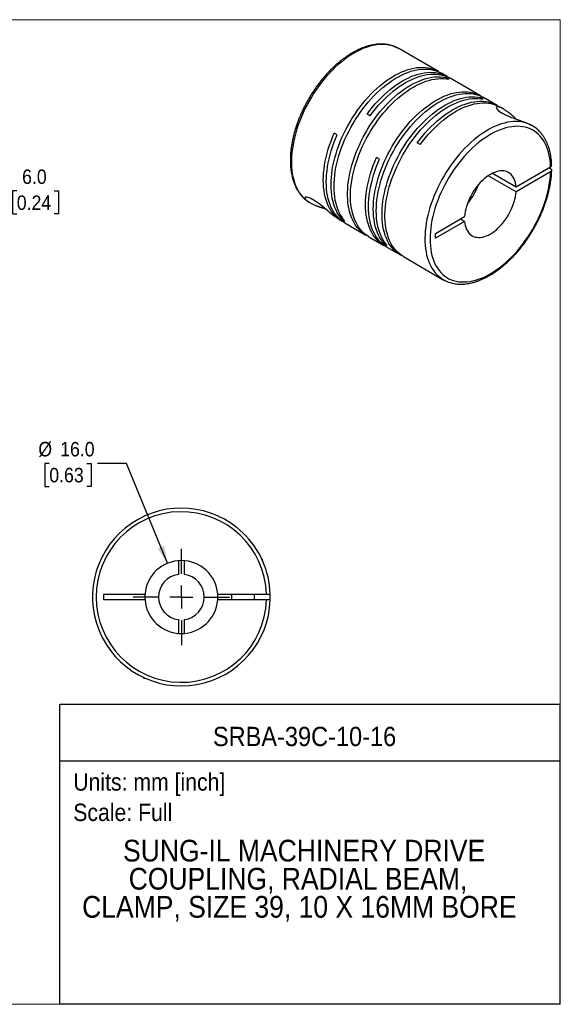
# Model space of a CAD drawing. Header units: millimetres. Extents: x 0 to 279, y 0 to 216.
# Tile 2 of 2: x 161 to 279, y 0 to 216. Entities that reach past the tile are written whole.
import ezdxf
from ezdxf.enums import TextEntityAlignment as Align

# ---------------------------------------------------------------- set-up
doc = ezdxf.new("R2010")
doc.units = ezdxf.units.MM
doc.linetypes.add('SLD-Solid', pattern=[0])
doc.layers.add('SLD-0', color=7, linetype='SLD-Solid', lineweight=25)
doc.layers.add('TEXT', color=140, linetype='SLD-Solid', lineweight=25)
doc.styles.add('SLDTEXTSTYLE0', font='GOTHIC.TTF', dxfattribs={"width": 0.913})
doc.dimstyles.new('SLDDIMSTYLE0', dxfattribs={"dimtxt": 3.175, "dimasz": 3.81, "dimexe": 0, "dimexo": 0.0625, "dimgap": 0.79375, "dimtad": 0, "dimtih": 1, "dimtoh": 1, "dimdec": 1, "dimrnd": 1e-09, "dimzin": 4, "dimdsep": 46, "dimtxsty": 'SLDTEXTSTYLE0', "dimsah": 1, "dimcen": 0, "dimadec": 0, "dimazin": 1, "dimtfac": 1, "dimtdec": 1, "dimtofl": 0, "dimtmove": 0, "dimatfit": 3, "dimfxl": 0, "dimfrac": 2, "dimtolj": 1, "dimtzin": 12, "dimarcsym": 0})
doc.dimstyles.new('SLDDIMSTYLE3', dxfattribs={"dimtxt": 3.175, "dimasz": 3.81, "dimexe": 0, "dimexo": 0.0625, "dimgap": 0.79375, "dimtad": 0, "dimtih": 1, "dimtoh": 1, "dimdec": 1, "dimrnd": 1e-09, "dimzin": 4, "dimdsep": 46, "dimtxsty": 'SLDTEXTSTYLE0', "dimsah": 1, "dimcen": 0.09, "dimadec": 0, "dimazin": 1, "dimtfac": 1, "dimtdec": 1, "dimtmove": 0, "dimatfit": 0, "dimfxl": 0, "dimfrac": 2, "dimtolj": 1, "dimtzin": 12, "dimarcsym": 0})

# ---------------------------------------------------------------- blocks, each defined once
blk = doc.blocks.new('SW_NOTE_0')
at = {"layer": 'TEXT', "color": 0, "insert": (0, 4.87), "char_height": 3.81, "attachment_point": 1, "style": 'SLDTEXTSTYLE0'}
blk.add_mtext('Scale: Full', dxfattribs=at)
blk = doc.blocks.new('SW_NOTE_0_1')
at = {"layer": 'TEXT', "color": 0, "insert": (0, 4.87), "char_height": 3.81, "attachment_point": 1, "style": 'SLDTEXTSTYLE0'}
blk.add_mtext('Units: mm [inch]', dxfattribs=at)
blk = doc.blocks.new('Block1')
at = {"layer": 'TEXT'}
for p, q in [((279.4, 65.76), (169.64, 65.76)), ((169.64, 0), (169.64, 65.76)), ((279.4, 0), (279.4, 65.76)), ((169.64, 53.4), (279.4, 53.4)), ((279.4, 0), (169.64, 0))]:
    blk.add_line(p, q, dxfattribs=at)
at = {"layer": 'TEXT', "color": 140}
for name, p in [('SW_NOTE_0_1', (172.59, 45.8)), ('SW_NOTE_0', (172.59, 39.13))]:
    blk.add_blockref(name, p, dxfattribs=at)
at = {"layer": 'TEXT', "color": 140, "style": 'SLDTEXTSTYLE0', "width": 0.913}
for tag, height, p in [('AUTOATTR0', 4.23, (203.22, 55.35)), ('AUTOATTR1_0', 4.76, (183.51, 29.89)), ('AUTOATTR1_1', 4.76, (184.74, 23.73)), ('AUTOATTR1_2', 4.76, (174.53, 17.57))]:
    blk.add_attdef(tag, text='', height=height, dxfattribs=at).set_placement(p, align=Align.BOTTOM_LEFT)
blk = doc.blocks.new('Block2')
at = {"color": 7, "linetype": 'SLD-Solid', "lineweight": 18}
for p, q in [((279.4, 215.9), (0, 215.9)), ((279.4, 0), (279.4, 215.9)), ((279.4, 0), (0, 0))]:
    blk.add_line(p, q, dxfattribs=at)
blk = doc.blocks.new('_D_5')
at = {"layer": 'SLD-0'}
for p, q in [((167.33, 118.62), (166.36, 118.62)), ((166.36, 118.62), (166.36, 113.58)), ((175.54, 118.62), (176.51, 118.62)), ((176.51, 118.62), (176.51, 113.58)), ((184.28, 118.62), (177.93, 118.62)), ((193.26, 96.72), (184.28, 118.62)), ((166.36, 113.58), (167.33, 113.58)), ((176.51, 113.58), (175.54, 113.58))]:
    blk.add_line(p, q, dxfattribs=at)
blk.add_solid([(193.26, 96.72), (192.52, 100.53), (191.11, 99.95)], dxfattribs=at)
at = {"layer": 'SLD-0', "char_height": 3.175, "attachment_point": 1, "style": 'SLDTEXTSTYLE0'}
for s, insert in [('%%c', (164.93, 123.32)), ('16.0', (169.72, 123.32)), ('0.63', (167.33, 117.63))]:
    blk.add_mtext(s, dxfattribs=dict(at, insert=insert))
blk = doc.blocks.new('SW_CENTERMARKSYMBOL_2')
at = {"layer": 'SLD-0', "color": 0}
for p, q in [((0, 5.08), (0, 10.54)), ((0, 0), (0, 2.54)), ((-5.08, 0), (-10.54, 0)), ((0, 0), (-2.54, 0)), ((0, 0), (0, -2.54)), ((0, 0), (2.54, 0)), ((5.08, 0), (10.54, 0)), ((0, -5.08), (0, -10.54))]:
    blk.add_line(p, q, dxfattribs=at)
blk = doc.blocks.new('_D_7')
at = {"layer": 'SLD-0'}
for p, q in [((148.81, 193.97), (148.81, 201.59)), ((139.26, 193.97), (151.98, 193.97)), ((134.76, 187.98), (151.98, 187.98)), ((148.81, 178.38), (148.81, 187.98)), ((155.16, 178.38), (148.81, 178.38)), ((160.2, 178.35), (159.23, 178.35)), ((159.23, 178.35), (159.23, 173.31)), ((168.41, 178.35), (169.37, 178.35)), ((169.37, 178.35), (169.37, 173.31)), ((159.23, 173.31), (160.2, 173.31)), ((169.37, 173.31), (168.41, 173.31))]:
    blk.add_line(p, q, dxfattribs=at)
for points in [[(148.81, 193.97), (149.57, 197.78), (148.05, 197.78)], [(148.81, 187.98), (148.05, 184.17), (149.57, 184.17)]]:
    blk.add_solid(points, dxfattribs=at)
at = {"layer": 'SLD-0', "char_height": 3.175, "attachment_point": 1, "style": 'SLDTEXTSTYLE0'}
for s, insert in [('6.0', (161.37, 183.06)), ('0.24', (160.2, 177.37))]:
    blk.add_mtext(s, dxfattribs=dict(at, insert=insert))

msp = doc.modelspace()

# ---------------------------------------------------------------- linework, layer by layer
for p, q in [((252.66, 204.55), (243.97, 209.57)), ((254.57, 203.45), (253.32, 204.17)), ((254.95, 202.84), (254.3, 203.22)), ((254.3, 202.95), (254.3, 203.22)), ((261.93, 199.2), (255.22, 203.07)), ((262.52, 198.47), (261.87, 198.85)), ((261.87, 198.58), (261.87, 198.85)), ((265.53, 197.12), (262.58, 198.83)), ((266.89, 196.34), (266.18, 196.74)), ((237.7, 194.84), (237.05, 195.22)), ((273.23, 192.68), (273.04, 192.78)), ((273.24, 192.67), (273.23, 192.68)), ((230.48, 190.67), (229.83, 191.05)), ((248.66, 188.51), (248.01, 188.89)), ((239.75, 185.33), (239.1, 185.7)), ((269.7, 179.24), (277.27, 183.62)), ((269.7, 178.18), (263.6, 181.7)), ((264.52, 182.23), (269.7, 179.24)), ((277.27, 182.55), (269.7, 178.18)), ((277.27, 183.21), (276.92, 183.41)), ((224.25, 175.93), (224.41, 175.84)), ((224.27, 175.91), (224.47, 175.79)), ((252.04, 169.05), (258.42, 172.73)), ((230.83, 172.12), (231.47, 171.75)), ((231.53, 172.11), (231.76, 172.24)), ((232.18, 171.73), (231.53, 172.11)), ((232.12, 171.38), (236.77, 168.69)), ((258.42, 171.67), (252.04, 167.99)), ((257.5, 172.2), (258.42, 171.67)), ((252.04, 167.99), (252.04, 169.05)), ((237.42, 168.32), (240.73, 166.41)), ((240.79, 166.76), (241.03, 166.89)), ((241.44, 166.38), (240.79, 166.76)), ((241.38, 166.03), (244.34, 164.32)), ((244.99, 163.95), (253.74, 158.89)), ((253.74, 158.89), (253.81, 158.86)), ((195.65, 97.29), (195.65, 94.27)), ((196.95, 94.27), (196.95, 97.29)), ((214.1, 97.51), (213.89, 97.72)), ((213.99, 97.51), (214.1, 97.51)), ((214.1, 97.28), (214.1, 97.51)), ((179.3, 89.96), (188.33, 89.96)), ((179.3, 88.66), (179.3, 89.96)), ((188.33, 88.66), (179.3, 88.66)), ((204.27, 89.96), (214.99, 89.96)), ((214.99, 88.66), (204.27, 88.66)), ((207.3, 89.96), (207.3, 88.66)), ((212.3, 88.66), (212.3, 89.96)), ((195.65, 84.36), (195.65, 81.34)), ((196.95, 81.34), (196.95, 84.36)), ((187.89, 71.72), (188.1, 71.51)), ((188.1, 71.62), (188.1, 71.51)), ((188.1, 71.51), (188.34, 71.51))]:
    msp.add_line(p, q)
at = {"flags": 128}
for points in [[(243.97, 209.57), (243.94, 209.59), (243.44, 209.84), (242.92, 210.06), (242.38, 210.23), (241.82, 210.35), (241.25, 210.44), (240.65, 210.48), (240.04, 210.48), (239.41, 210.43), (238.78, 210.34), (238.13, 210.21), (237.47, 210.03), (236.8, 209.81), (236.13, 209.55), (235.45, 209.25), (234.77, 208.91), (234.09, 208.53), (233.4, 208.11), (232.73, 207.65), (232.05, 207.15), (231.38, 206.62), (230.71, 206.06), (230.06, 205.46), (229.41, 204.83), (228.78, 204.17), (228.16, 203.49), (227.55, 202.77), (226.97, 202.04), (226.39, 201.28), (225.84, 200.49), (225.31, 199.69), (224.8, 198.88), (224.31, 198.04), (223.85, 197.2), (223.41, 196.34), (223, 195.47), (222.62, 194.6), (222.27, 193.72), (221.94, 192.84), (221.65, 191.96), (221.38, 191.08), (221.15, 190.21), (220.95, 189.34), (220.78, 188.48), (220.64, 187.63), (220.54, 186.79), (220.47, 185.96), (220.43, 185.16), (220.43, 184.37), (220.47, 183.6), (220.53, 182.85), (220.63, 182.13), (220.76, 181.43), (220.93, 180.77), (221.13, 180.13), (221.36, 179.52), (221.62, 178.94), (221.91, 178.4), (222.23, 177.89), (222.59, 177.42), (222.97, 176.98), (223.37, 176.59), (223.81, 176.23), (224.27, 175.91)], [(231.53, 172.11), (231.16, 172.56), (230.81, 173.05), (230.5, 173.57), (230.21, 174.13), (229.96, 174.72), (229.74, 175.35), (229.56, 176.01), (229.4, 176.69), (229.28, 177.41), (229.2, 178.14), (229.14, 178.91), (229.13, 179.69), (229.14, 180.49), (229.19, 181.32), (229.28, 182.15), (229.4, 183), (229.55, 183.87), (229.74, 184.74), (229.96, 185.62), (230.21, 186.5), (230.49, 187.39), (230.8, 188.28), (231.15, 189.16), (231.52, 190.05), (231.92, 190.92), (232.35, 191.79), (232.8, 192.65), (233.28, 193.5), (233.79, 194.33), (234.32, 195.14), (234.86, 195.94), (235.43, 196.71), (236.02, 197.47), (236.62, 198.2), (237.24, 198.9), (237.88, 199.57), (238.52, 200.22), (239.18, 200.83), (239.85, 201.41), (240.52, 201.96), (241.2, 202.47), (241.88, 202.94), (242.57, 203.38), (243.26, 203.78), (243.95, 204.13), (244.63, 204.45), (245.31, 204.72), (245.99, 204.96), (246.65, 205.14), (247.31, 205.29), (247.96, 205.39), (248.59, 205.45), (249.21, 205.46), (249.81, 205.43), (250.4, 205.35), (250.97, 205.23), (251.52, 205.07), (252.04, 204.86), (252.55, 204.62), (252.98, 204.35)], [(232.18, 171.73), (231.81, 172.18), (231.46, 172.67), (231.15, 173.2), (230.86, 173.76), (230.61, 174.35), (230.39, 174.98), (230.21, 175.63), (230.05, 176.32), (229.93, 177.03), (229.85, 177.77), (229.8, 178.53), (229.78, 179.31), (229.79, 180.12), (229.85, 180.94), (229.93, 181.78), (230.05, 182.63), (230.2, 183.49), (230.39, 184.36), (230.61, 185.24), (230.86, 186.13), (231.14, 187.01), (231.45, 187.9), (231.8, 188.79), (232.17, 189.67), (232.57, 190.55), (233, 191.42), (233.45, 192.27), (233.94, 193.12), (234.44, 193.95), (234.97, 194.77), (235.51, 195.56), (236.08, 196.34), (236.67, 197.09), (237.27, 197.82), (237.89, 198.52), (238.53, 199.2), (239.17, 199.84), (239.83, 200.46), (240.5, 201.04), (241.17, 201.58), (241.85, 202.09), (242.54, 202.57), (243.22, 203), (243.91, 203.4), (244.6, 203.76), (245.28, 204.07), (245.96, 204.35), (246.64, 204.58), (247.3, 204.77), (247.96, 204.91), (248.61, 205.02), (249.24, 205.07), (249.86, 205.09), (250.46, 205.05), (251.05, 204.98), (251.62, 204.86), (252.17, 204.7), (252.69, 204.49), (253.2, 204.24), (253.32, 204.17)], [(237.1, 168.51), (236.65, 168.76), (236.19, 169.07), (235.74, 169.43), (235.33, 169.82), (234.94, 170.25), (234.58, 170.72), (234.25, 171.23), (233.95, 171.77), (233.69, 172.35), (233.45, 172.96), (233.25, 173.6), (233.08, 174.27), (232.94, 174.97), (232.84, 175.7), (232.77, 176.45), (232.74, 177.22), (232.74, 178.02), (232.77, 178.83), (232.84, 179.66), (232.94, 180.51), (233.08, 181.36), (233.25, 182.23), (233.45, 183.11), (233.69, 183.99), (233.95, 184.88), (234.25, 185.76), (234.58, 186.65), (234.94, 187.54), (235.33, 188.42), (235.74, 189.29), (236.19, 190.15), (236.65, 191), (237.15, 191.84), (237.66, 192.67), (238.2, 193.47), (238.76, 194.26), (239.34, 195.02), (239.93, 195.76), (240.55, 196.48), (241.17, 197.17), (241.81, 197.83), (242.46, 198.45), (243.13, 199.05), (243.8, 199.62), (244.48, 200.14), (245.16, 200.64), (245.84, 201.09), (246.53, 201.51), (247.22, 201.88), (247.9, 202.22), (248.59, 202.51), (249.26, 202.77), (249.93, 202.98), (250.6, 203.14), (251.25, 203.27), (251.89, 203.34), (252.52, 203.38), (253.13, 203.37), (253.72, 203.31), (254.3, 203.22)], [(237.42, 168.32), (237.3, 168.39), (236.84, 168.7), (236.39, 169.05), (235.98, 169.44), (235.59, 169.88), (235.23, 170.35), (234.9, 170.85), (234.61, 171.4), (234.34, 171.97), (234.1, 172.59), (233.9, 173.23), (233.73, 173.9), (233.59, 174.6), (233.49, 175.32), (233.42, 176.08), (233.39, 176.85), (233.39, 177.64), (233.42, 178.46), (233.49, 179.29), (233.59, 180.13), (233.73, 180.99), (233.9, 181.86), (234.1, 182.73), (234.34, 183.61), (234.61, 184.5), (234.9, 185.39), (235.23, 186.28), (235.59, 187.16), (235.98, 188.04), (236.39, 188.91), (236.84, 189.78), (237.3, 190.63), (237.8, 191.47), (238.31, 192.29), (238.85, 193.1), (239.41, 193.88), (239.99, 194.65), (240.58, 195.39), (241.2, 196.1), (241.82, 196.79), (242.46, 197.45), (243.12, 198.08), (243.78, 198.68), (244.45, 199.24), (245.13, 199.77), (245.81, 200.26), (246.49, 200.72), (247.18, 201.13), (247.87, 201.51), (248.56, 201.84), (249.24, 202.14), (249.91, 202.39), (250.59, 202.6), (251.25, 202.77), (251.9, 202.89), (252.54, 202.97), (253.17, 203), (253.78, 202.99), (254.37, 202.94), (254.95, 202.84)], [(237.05, 195.22), (237.62, 195.98), (238.22, 196.72), (238.83, 197.44), (239.46, 198.13), (240.1, 198.79), (240.75, 199.42), (241.41, 200.02), (242.08, 200.58), (242.76, 201.11), (243.44, 201.6), (244.13, 202.06), (244.82, 202.48), (245.5, 202.85), (246.19, 203.19), (246.87, 203.49), (247.55, 203.74), (248.22, 203.95), (248.88, 204.12), (249.53, 204.24), (250.17, 204.32), (250.8, 204.36), (251.41, 204.35), (252.01, 204.3), (252.59, 204.2), (253.15, 204.06), (253.68, 203.87), (254.2, 203.65), (254.69, 203.38), (254.89, 203.25)], [(237.7, 194.84), (238.27, 195.61), (238.87, 196.35), (239.48, 197.06), (240.11, 197.75), (240.75, 198.41), (241.4, 199.04), (242.06, 199.64), (242.73, 200.2), (243.41, 200.73), (244.09, 201.23), (244.78, 201.68), (245.47, 202.1), (246.15, 202.48), (246.84, 202.82), (247.52, 203.11), (248.2, 203.36), (248.87, 203.58), (249.53, 203.74), (250.18, 203.87), (250.82, 203.95), (251.45, 203.98), (252.06, 203.97), (252.66, 203.92), (253.24, 203.82), (253.8, 203.68), (254.33, 203.5), (254.85, 203.27), (255.22, 203.07)], [(240.79, 166.76), (240.42, 167.21), (240.08, 167.7), (239.76, 168.22), (239.48, 168.78), (239.23, 169.38), (239.01, 170), (238.82, 170.66), (238.67, 171.35), (238.55, 172.06), (238.46, 172.8), (238.41, 173.56), (238.39, 174.34), (238.41, 175.15), (238.46, 175.97), (238.54, 176.8), (238.66, 177.66), (238.81, 178.52), (239, 179.39), (239.22, 180.27), (239.47, 181.15), (239.75, 182.04), (240.07, 182.93), (240.41, 183.82), (240.78, 184.7), (241.18, 185.58), (241.61, 186.44), (242.07, 187.3), (242.55, 188.15), (243.05, 188.98), (243.58, 189.79), (244.13, 190.59), (244.69, 191.37), (245.28, 192.12), (245.89, 192.85), (246.51, 193.55), (247.14, 194.23), (247.79, 194.87), (248.44, 195.48), (249.11, 196.06), (249.78, 196.61), (250.46, 197.12), (251.15, 197.6), (251.83, 198.03), (252.52, 198.43), (253.21, 198.79), (253.89, 199.1), (254.57, 199.38), (255.25, 199.61), (255.91, 199.8), (256.57, 199.94), (257.22, 200.04), (257.85, 200.1), (258.47, 200.11), (259.08, 200.08), (259.66, 200.01), (260.23, 199.89), (260.78, 199.72), (261.31, 199.52), (261.81, 199.27), (262.25, 199)], [(241.44, 166.38), (241.07, 166.83), (240.73, 167.32), (240.41, 167.85), (240.13, 168.41), (239.88, 169), (239.66, 169.63), (239.47, 170.28), (239.32, 170.97), (239.2, 171.68), (239.11, 172.42), (239.06, 173.18), (239.04, 173.97), (239.06, 174.77), (239.11, 175.59), (239.19, 176.43), (239.31, 177.28), (239.47, 178.14), (239.65, 179.02), (239.87, 179.89), (240.12, 180.78), (240.4, 181.67), (240.72, 182.55), (241.06, 183.44), (241.43, 184.32), (241.83, 185.2), (242.26, 186.07), (242.72, 186.93), (243.2, 187.77), (243.7, 188.6), (244.23, 189.42), (244.78, 190.22), (245.35, 190.99), (245.93, 191.74), (246.54, 192.47), (247.16, 193.17), (247.79, 193.85), (248.44, 194.49), (249.09, 195.11), (249.76, 195.69), (250.43, 196.24), (251.11, 196.75), (251.8, 197.22), (252.49, 197.66), (253.17, 198.05), (253.86, 198.41), (254.54, 198.73), (255.22, 199), (255.9, 199.23), (256.57, 199.42), (257.22, 199.57), (257.87, 199.67), (258.5, 199.73), (259.12, 199.74), (259.73, 199.71), (260.31, 199.63), (260.88, 199.51), (261.43, 199.35), (261.96, 199.14), (262.46, 198.89), (262.58, 198.83)], [(244.67, 164.14), (244.22, 164.39), (243.75, 164.71), (243.31, 165.06), (242.89, 165.45), (242.51, 165.88), (242.15, 166.35), (241.82, 166.86), (241.52, 167.4), (241.25, 167.98), (241.02, 168.59), (240.82, 169.23), (240.65, 169.91), (240.51, 170.61), (240.41, 171.33), (240.34, 172.08), (240.3, 172.86), (240.3, 173.65), (240.34, 174.46), (240.41, 175.29), (240.51, 176.14), (240.65, 177), (240.82, 177.86), (241.02, 178.74), (241.25, 179.62), (241.52, 180.51), (241.82, 181.4), (242.15, 182.28), (242.51, 183.17), (242.89, 184.05), (243.31, 184.92), (243.75, 185.78), (244.22, 186.64), (244.71, 187.48), (245.23, 188.3), (245.77, 189.1), (246.33, 189.89), (246.9, 190.65), (247.5, 191.39), (248.11, 192.11), (248.74, 192.8), (249.38, 193.46), (250.03, 194.09), (250.69, 194.68), (251.36, 195.25), (252.04, 195.78), (252.72, 196.27), (253.41, 196.72), (254.1, 197.14), (254.78, 197.52), (255.47, 197.85), (256.15, 198.15), (256.83, 198.4), (257.5, 198.61), (258.16, 198.78), (258.81, 198.9), (259.45, 198.98), (260.08, 199.01), (260.69, 199), (261.29, 198.95), (261.87, 198.85)], [(244.99, 163.95), (244.87, 164.02), (244.4, 164.33), (243.96, 164.68), (243.55, 165.08), (243.16, 165.51), (242.8, 165.98), (242.47, 166.49), (242.17, 167.03), (241.9, 167.61), (241.67, 168.22), (241.47, 168.86), (241.3, 169.53), (241.16, 170.23), (241.06, 170.96), (240.99, 171.71), (240.95, 172.48), (240.95, 173.28), (240.99, 174.09), (241.06, 174.92), (241.16, 175.76), (241.3, 176.62), (241.47, 177.49), (241.67, 178.36), (241.9, 179.25), (242.17, 180.13), (242.47, 181.02), (242.8, 181.91), (243.16, 182.79), (243.55, 183.67), (243.96, 184.54), (244.4, 185.41), (244.87, 186.26), (245.36, 187.1), (245.88, 187.92), (246.42, 188.73), (246.98, 189.51), (247.55, 190.28), (248.15, 191.02), (248.76, 191.73), (249.39, 192.42), (250.03, 193.08), (250.68, 193.71), (251.34, 194.31), (252.01, 194.87), (252.69, 195.4), (253.37, 195.89), (254.06, 196.35), (254.75, 196.76), (255.44, 197.14), (256.12, 197.48), (256.8, 197.77), (257.48, 198.02), (258.15, 198.23), (258.81, 198.4), (259.47, 198.52), (260.11, 198.6), (260.73, 198.64), (261.34, 198.63), (261.94, 198.57), (262.52, 198.47)], [(248.01, 188.89), (248.58, 189.65), (249.18, 190.39), (249.79, 191.11), (250.42, 191.8), (251.06, 192.46), (251.71, 193.09), (252.37, 193.69), (253.04, 194.25), (253.72, 194.78), (254.4, 195.28), (255.09, 195.73), (255.78, 196.15), (256.46, 196.53), (257.15, 196.86), (257.83, 197.16), (258.51, 197.41), (259.18, 197.62), (259.84, 197.79), (260.49, 197.92), (261.13, 198), (261.76, 198.03), (262.37, 198.02), (262.97, 197.97), (263.55, 197.87), (264.11, 197.73), (264.64, 197.55), (265.16, 197.32), (265.65, 197.05), (265.85, 196.92)], [(248.66, 188.51), (249.23, 189.28), (249.83, 190.02), (250.44, 190.74), (251.07, 191.42), (251.71, 192.08), (252.36, 192.71), (253.02, 193.31), (253.69, 193.88), (254.37, 194.41), (255.05, 194.9), (255.74, 195.36), (256.43, 195.77), (257.11, 196.15), (257.8, 196.49), (258.48, 196.78), (259.16, 197.04), (259.83, 197.25), (260.49, 197.42), (261.14, 197.54), (261.78, 197.62), (262.41, 197.66), (263.02, 197.65), (263.62, 197.59), (264.2, 197.5), (264.76, 197.36), (265.29, 197.17), (265.81, 196.94), (266.18, 196.74)], [(269.74, 194.09), (269.66, 194.16), (269.51, 194.3), (269.21, 194.57), (268.88, 194.86), (268.62, 195.09), (268.41, 195.26), (268.17, 195.46), (267.93, 195.64), (267.71, 195.8), (267.43, 196), (267.17, 196.17), (266.92, 196.32), (266.7, 196.44), (266.5, 196.55), (266.22, 196.67), (265.98, 196.75), (265.78, 196.8), (265.62, 196.82), (265.48, 196.8), (265.39, 196.74), (265.36, 196.66), (265.38, 196.54), (265.46, 196.39), (265.6, 196.21), (265.81, 196.01), (266.08, 195.8), (266.41, 195.58), (266.79, 195.35), (267.22, 195.13), (267.69, 194.9), (268.18, 194.69), (268.69, 194.48), (269.21, 194.28), (269.73, 194.09), (270.24, 193.91), (270.71, 193.74), (271.18, 193.57), (271.62, 193.4), (272.14, 193.2), (272.61, 192.99), (273.04, 192.78), (273.04, 192.78)], [(273.04, 192.78), (272.53, 193.02), (272.01, 193.22), (271.46, 193.38), (270.9, 193.49), (270.31, 193.56), (269.71, 193.58), (269.09, 193.57), (268.46, 193.5), (267.82, 193.4), (267.17, 193.25), (266.51, 193.06), (265.84, 192.83), (265.16, 192.55), (264.48, 192.23), (263.8, 191.88), (263.12, 191.48), (262.44, 191.05), (261.76, 190.58), (261.08, 190.07), (260.41, 189.53), (259.75, 188.95), (259.1, 188.34), (258.46, 187.7), (257.83, 187.03), (257.22, 186.34), (256.62, 185.61), (256.03, 184.87), (255.47, 184.1), (254.92, 183.31), (254.4, 182.5), (253.9, 181.68), (253.42, 180.84), (252.97, 179.99), (252.54, 179.13), (252.14, 178.26), (251.77, 177.39), (251.42, 176.51), (251.11, 175.63), (250.82, 174.75), (250.57, 173.87), (250.35, 173), (250.16, 172.13), (250, 171.27), (249.88, 170.43), (249.78, 169.59), (249.73, 168.78), (249.7, 167.97), (249.71, 167.19), (249.76, 166.43), (249.84, 165.69), (249.95, 164.98), (250.09, 164.29), (250.27, 163.64), (250.48, 163.01), (250.72, 162.41), (250.99, 161.84), (251.3, 161.31), (251.63, 160.82), (251.99, 160.36), (252.38, 159.94), (252.8, 159.56), (253.24, 159.21), (253.71, 158.91), (253.74, 158.89)], [(277.27, 183.62), (277.23, 184.37), (277.16, 185.1), (277.05, 185.8), (276.91, 186.48), (276.73, 187.13), (276.52, 187.75), (276.28, 188.34), (276.01, 188.89), (275.71, 189.41), (275.37, 189.89), (275.01, 190.34), (274.62, 190.74), (274.2, 191.11), (273.75, 191.44), (273.28, 191.72), (272.79, 191.96), (272.27, 192.16), (271.73, 192.32), (271.17, 192.43), (270.6, 192.5), (270, 192.53), (269.4, 192.51), (268.77, 192.44), (268.14, 192.34), (267.49, 192.18), (266.84, 191.99), (266.18, 191.75), (265.51, 191.47), (264.84, 191.15), (264.16, 190.79), (263.49, 190.38), (262.82, 189.94), (262.15, 189.46), (261.49, 188.95), (260.83, 188.4), (260.18, 187.82), (259.54, 187.2), (258.92, 186.56), (258.3, 185.88), (257.7, 185.18), (257.12, 184.45), (256.56, 183.7), (256.01, 182.93), (255.49, 182.14), (254.99, 181.33), (254.51, 180.51), (254.06, 179.67), (253.63, 178.82), (253.23, 177.97), (252.86, 177.1), (252.51, 176.24), (252.2, 175.37), (251.92, 174.5), (251.67, 173.63), (251.45, 172.77), (251.26, 171.91), (251.11, 171.07), (250.99, 170.24), (250.9, 169.41), (250.85, 168.61), (250.84, 167.82), (250.85, 167.05), (250.9, 166.31), (250.99, 165.59), (251.11, 164.89), (251.26, 164.22), (251.45, 163.58), (251.67, 162.97), (251.92, 162.4), (252.2, 161.85), (252.51, 161.35), (252.86, 160.88), (253.23, 160.44), (253.63, 160.05), (254.06, 159.69), (254.51, 159.38), (254.99, 159.11), (255.49, 158.88), (256.01, 158.69), (256.56, 158.55), (257.12, 158.45), (257.7, 158.4), (258.3, 158.39), (258.92, 158.42), (259.54, 158.5), (260.18, 158.62), (260.83, 158.78), (261.49, 158.99), (262.15, 159.25), (262.82, 159.54), (263.49, 159.87), (264.16, 160.25), (264.84, 160.66), (265.51, 161.12), (266.18, 161.61), (266.84, 162.13), (267.49, 162.69), (268.14, 163.29), (268.77, 163.91), (269.4, 164.57), (270, 165.25), (270.6, 165.96), (271.17, 166.7), (271.73, 167.45), (272.27, 168.23), (272.79, 169.03), (273.28, 169.84), (273.75, 170.67), (274.2, 171.51), (274.62, 172.36), (275.01, 173.22), (275.37, 174.08), (275.71, 174.95), (276.01, 175.82), (276.28, 176.69), (276.52, 177.55), (276.73, 178.41), (276.91, 179.27), (277.05, 180.11), (277.16, 180.94), (277.23, 181.75), (277.27, 182.55)], [(231.8, 171.57), (231.53, 171.72), (231.06, 172.01), (230.61, 172.35), (230.18, 172.72), (229.79, 173.14), (229.42, 173.59), (229.08, 174.08), (228.77, 174.61), (228.49, 175.17), (228.24, 175.77), (228.03, 176.39), (227.84, 177.05), (227.69, 177.74), (227.58, 178.45), (227.49, 179.19), (227.44, 179.95), (227.43, 180.73), (227.45, 181.53), (227.5, 182.35), (227.59, 183.19), (227.71, 184.03), (227.86, 184.89), (228.05, 185.76), (228.27, 186.64), (228.52, 187.52), (228.8, 188.4), (229.12, 189.29), (229.46, 190.17), (229.83, 191.05)], [(232.12, 171.38), (231.76, 171.6), (231.3, 171.94), (230.87, 172.31), (230.47, 172.72), (230.1, 173.17), (229.76, 173.66), (229.44, 174.19), (229.16, 174.75), (228.91, 175.35), (228.69, 175.97), (228.5, 176.63), (228.35, 177.32), (228.23, 178.03), (228.15, 178.77), (228.1, 179.53), (228.08, 180.32), (228.1, 181.12), (228.15, 181.94), (228.24, 182.78), (228.36, 183.63), (228.51, 184.49), (228.7, 185.37), (228.92, 186.25), (229.17, 187.13), (229.45, 188.02), (229.77, 188.91), (230.11, 189.79), (230.48, 190.67)], [(241.06, 166.23), (240.85, 166.34), (240.37, 166.63), (239.92, 166.96), (239.49, 167.34), (239.09, 167.75), (238.71, 168.2), (238.37, 168.69), (238.06, 169.22), (237.77, 169.78), (237.52, 170.37), (237.3, 171), (237.12, 171.66), (236.96, 172.34), (236.85, 173.06), (236.76, 173.8), (236.71, 174.56), (236.69, 175.34), (236.71, 176.15), (236.76, 176.97), (236.85, 177.81), (236.97, 178.66), (237.12, 179.52), (237.31, 180.39), (237.53, 181.27), (237.78, 182.16), (238.06, 183.05), (238.38, 183.93), (238.72, 184.82), (239.1, 185.7)], [(241.38, 166.03), (241.02, 166.25), (240.57, 166.59), (240.14, 166.96), (239.74, 167.37), (239.36, 167.83), (239.02, 168.32), (238.71, 168.84), (238.42, 169.4), (238.17, 170), (237.95, 170.63), (237.77, 171.28), (237.62, 171.97), (237.5, 172.68), (237.41, 173.42), (237.36, 174.18), (237.34, 174.97), (237.36, 175.77), (237.41, 176.59), (237.5, 177.43), (237.62, 178.28), (237.77, 179.15), (237.96, 180.02), (238.18, 180.9), (238.43, 181.78), (238.71, 182.67), (239.03, 183.56), (239.37, 184.44), (239.75, 185.33)], [(269.7, 179.24), (269.64, 179.72), (269.56, 180.17), (269.43, 180.59), (269.28, 180.98), (269.09, 181.34), (268.88, 181.66), (268.63, 181.94), (268.35, 182.19), (268.05, 182.39), (267.73, 182.55), (267.38, 182.66), (267.01, 182.73), (266.62, 182.76), (266.22, 182.74), (265.8, 182.68), (265.38, 182.57), (264.94, 182.42), (264.5, 182.22), (264.06, 181.99), (263.62, 181.71), (263.17, 181.4), (262.74, 181.05), (262.31, 180.66), (261.9, 180.25), (261.49, 179.8), (261.11, 179.33), (260.74, 178.83), (260.39, 178.31), (260.06, 177.78), (259.76, 177.23), (259.49, 176.67), (259.24, 176.1), (259.02, 175.53), (258.84, 174.95), (258.68, 174.39), (258.56, 173.82), (258.47, 173.27), (258.42, 172.73)], [(258.42, 171.67), (258.47, 171.19), (258.56, 170.74), (258.68, 170.32), (258.84, 169.93), (259.02, 169.57), (259.24, 169.25), (259.49, 168.97), (259.76, 168.73), (260.06, 168.52), (260.39, 168.37), (260.74, 168.25), (261.11, 168.18), (261.49, 168.15), (261.9, 168.17), (262.31, 168.23), (262.74, 168.34), (263.17, 168.49), (263.62, 168.69), (264.06, 168.92), (264.5, 169.2), (264.94, 169.51), (265.38, 169.86), (265.8, 170.25), (266.22, 170.67), (266.62, 171.11), (267.01, 171.59), (267.38, 172.08), (267.73, 172.6), (268.05, 173.14), (268.35, 173.68), (268.63, 174.25), (268.88, 174.81), (269.09, 175.38), (269.28, 175.96), (269.43, 176.53), (269.56, 177.09), (269.64, 177.64), (269.7, 178.18)], [(230.83, 172.13), (230.66, 172.22), (230.46, 172.35), (230.15, 172.57), (229.83, 172.81), (229.51, 173.06), (229.18, 173.33), (228.8, 173.65), (228.41, 173.98), (228.01, 174.32), (227.6, 174.66), (227.17, 175.01), (226.74, 175.36), (226.3, 175.68), (225.88, 175.99), (225.45, 176.26), (225.06, 176.5), (224.68, 176.69), (224.35, 176.84), (224.05, 176.94), (223.81, 176.99), (223.61, 177.01), (223.47, 176.98), (223.39, 176.91), (223.37, 176.82), (223.38, 176.75), (223.42, 176.66), (223.48, 176.56), (223.66, 176.37), (223.92, 176.15), (224.27, 175.91), (224.27, 175.91)]]:
    msp.add_lwpolyline(points, dxfattribs=at)
for centre, radius, start, end in [((248.68, 184.34), 13.58, 319.6943, 340.3111), ((196.3, 89.31), 19.5, 46.1869, 358.0898), ((196.3, 89.31), 18.7, 1.992, 358.008), ((196.3, 89.31), 19.5, 1.9102, 46.1869), ((196.3, 89.31), 8, 4.6604, 175.3396), ((196.3, 89.31), 5, 97.4696, 262.5304), ((196.3, 89.31), 5, 277.4696, 82.5304), ((196.3, 89.31), 8, 175.3396, 184.6604), ((196.3, 89.31), 8, 184.6604, 355.3396), ((196.3, 89.31), 8, 355.3396, 4.6604), ((196.3, 89.31), 19.5, 358.0898, 1.9102)]:
    msp.add_arc(centre, radius, start, end)
for points, knots in [([(243.96, 209.57), (243.87, 209.62), (243.61, 209.77), (243.18, 209.97), (242.66, 210.16), (242.13, 210.32), (241.57, 210.44), (241, 210.52), (240.41, 210.56), (239.81, 210.55), (239.2, 210.51), (238.57, 210.43), (237.94, 210.31), (237.3, 210.15), (236.65, 209.95), (235.99, 209.71), (235.33, 209.43), (234.67, 209.11), (234.01, 208.76), (233.35, 208.37), (232.69, 207.95), (232.04, 207.49), (231.39, 207), (230.75, 206.48), (230.12, 205.93), (229.49, 205.35), (228.88, 204.74), (228.28, 204.1), (227.69, 203.44), (227.12, 202.76), (226.56, 202.06), (226.02, 201.33), (225.49, 200.59), (224.99, 199.83), (224.51, 199.05), (224.04, 198.26), (223.6, 197.45), (223.18, 196.64), (222.79, 195.82), (222.42, 194.99), (222.08, 194.16), (221.76, 193.32), (221.47, 192.48), (221.21, 191.64), (220.98, 190.8), (220.78, 189.97), (220.6, 189.14), (220.46, 188.32), (220.34, 187.51), (220.26, 186.71), (220.21, 185.92), (220.19, 185.15), (220.2, 184.39), (220.24, 183.65), (220.32, 182.93), (220.43, 182.23), (220.57, 181.56), (220.73, 180.9), (220.94, 180.28), (221.17, 179.68), (221.43, 179.11), (221.72, 178.57), (222.04, 178.07), (222.39, 177.59), (222.76, 177.16), (223.16, 176.75), (223.59, 176.39), (223.92, 176.13), (224.13, 176.01), (224.17, 175.98)], [0, 0, 0, 0, 0.008617, 0.02331, 0.038009, 0.052734, 0.067503, 0.082329, 0.097222, 0.112186, 0.127219, 0.142319, 0.157477, 0.172684, 0.18793, 0.203207, 0.218504, 0.233816, 0.249135, 0.264457, 0.279778, 0.295094, 0.310405, 0.325709, 0.341006, 0.356296, 0.371579, 0.386856, 0.402127, 0.417392, 0.432652, 0.447909, 0.463163, 0.478414, 0.493663, 0.508912, 0.524161, 0.539411, 0.554662, 0.569916, 0.585173, 0.600433, 0.615699, 0.63097, 0.646248, 0.661533, 0.676825, 0.692126, 0.707435, 0.722753, 0.738079, 0.753413, 0.768753, 0.784098, 0.799445, 0.814787, 0.83012, 0.845436, 0.860727, 0.875983, 0.891193, 0.906348, 0.921439, 0.936457, 0.951402, 0.966273, 0.981078, 0.99583, 1, 1, 1, 1]), ([(273.04, 192.78), (273.07, 192.76), (273.14, 192.73), (273.2, 192.69), (273.23, 192.67)], [0, 0, 0, 0, 0.493653, 1, 1, 1, 1]), ([(277.51, 183.94), (277.5, 184.08), (277.49, 184.46), (277.44, 185.07), (277.36, 185.79), (277.24, 186.48), (277.09, 187.15), (276.91, 187.79), (276.69, 188.41), (276.45, 189), (276.18, 189.55), (275.88, 190.08), (275.54, 190.57), (275.19, 191.03), (274.8, 191.46), (274.4, 191.85), (273.96, 192.2), (273.57, 192.48), (273.32, 192.62), (273.22, 192.67)], [0, 0, 0, 0, 0.033275, 0.096244, 0.159225, 0.222182, 0.285089, 0.347917, 0.410626, 0.473177, 0.535527, 0.597633, 0.659462, 0.720991, 0.782214, 0.843146, 0.903824, 0.964301, 1, 1, 1, 1]), ([(277.27, 183.62), (277.31, 183.64), (277.39, 183.7), (277.47, 183.79), (277.51, 183.88), (277.5, 183.93), (277.5, 183.95)], [0, 0, 0, 0, 0.291822, 0.570168, 0.83503, 1, 1, 1, 1]), ([(253.82, 158.86), (253.94, 158.79), (254.23, 158.63), (254.7, 158.43), (255.22, 158.25), (255.76, 158.1), (256.32, 158), (256.9, 157.93), (257.49, 157.9), (258.1, 157.92), (258.71, 157.97), (259.34, 158.07), (259.98, 158.2), (260.62, 158.38), (261.28, 158.59), (261.93, 158.84), (262.59, 159.13), (263.25, 159.46), (263.91, 159.83), (264.57, 160.23), (265.23, 160.66), (265.88, 161.13), (266.53, 161.63), (267.17, 162.16), (267.8, 162.72), (268.42, 163.31), (269.03, 163.93), (269.63, 164.57), (270.21, 165.24), (270.78, 165.93), (271.33, 166.64), (271.87, 167.37), (272.38, 168.12), (272.88, 168.89), (273.36, 169.67), (273.81, 170.47), (274.25, 171.27), (274.66, 172.09), (275.04, 172.91), (275.4, 173.74), (275.74, 174.58), (276.04, 175.42), (276.32, 176.26), (276.58, 177.1), (276.8, 177.93), (276.99, 178.76), (277.16, 179.59), (277.29, 180.41), (277.4, 181.21), (277.47, 181.99), (277.5, 182.55), (277.51, 182.84), (277.51, 182.88)], [0, 0, 0, 0, 0.0152204, 0.0350016, 0.0548001, 0.0746418, 0.094549, 0.1145383, 0.1346199, 0.1547971, 0.1750674, 0.1954233, 0.215854, 0.2363466, 0.256888, 0.2774659, 0.298069, 0.3186878, 0.3393148, 0.3599432, 0.3805681, 0.4011868, 0.4217974, 0.442399, 0.4629911, 0.4835736, 0.5041471, 0.5247119, 0.545269, 0.5658191, 0.5863632, 0.6069024, 0.6274376, 0.6479701, 0.6685009, 0.689031, 0.7095617, 0.7300936, 0.7506279, 0.7711657, 0.7917082, 0.8122564, 0.8328115, 0.8533745, 0.8739464, 0.8945281, 0.9151204, 0.935724, 0.9563392, 0.9769659, 0.9965131, 1, 1, 1, 1]), ([(277.27, 183.21), (277.29, 183.19), (277.34, 183.17), (277.39, 183.12), (277.44, 183.07), (277.48, 183.01), (277.5, 182.95), (277.51, 182.89), (277.5, 182.82), (277.48, 182.75), (277.43, 182.68), (277.36, 182.61), (277.3, 182.57), (277.27, 182.55)], [0, 0, 0, 0, 0.072652, 0.148954, 0.228907, 0.312511, 0.399768, 0.490677, 0.585239, 0.683452, 0.785317, 0.890833, 1, 1, 1, 1]), ([(224.27, 175.91), (224.34, 175.87), (224.47, 175.79), (224.71, 175.66), (224.97, 175.52), (225.26, 175.38), (225.51, 175.28), (225.69, 175.2), (225.79, 175.16), (225.9, 175.11), (226.02, 175.07), (226.14, 175.02), (226.26, 174.97), (226.39, 174.93), (226.53, 174.88), (226.68, 174.82), (226.86, 174.76), (227.05, 174.7), (227.33, 174.61), (227.6, 174.52), (227.8, 174.46), (227.85, 174.45)], [0, 0, 0, 0, 0.078339, 0.160672, 0.247028, 0.337429, 0.431897, 0.459671, 0.488517, 0.518436, 0.549426, 0.58149, 0.614626, 0.648835, 0.676833, 0.722183, 0.762057, 0.809643, 0.864941, 0.964481, 1, 1, 1, 1]), ([(214.3, 96.82), (214.3, 96.82), (214.3, 96.82), (214.26, 96.9), (214.21, 97.02), (214.18, 97.1), (214.14, 97.19), (214.11, 97.25), (214.1, 97.28)], [0, 0, 0, 0, 0.132878, 0.499099, 0.630606, 0.767865, 0.911476, 1, 1, 1, 1]), ([(214.99, 89.96), (215.02, 89.96), (215.08, 89.96), (215.16, 89.96), (215.24, 89.96), (215.32, 89.96), (215.4, 89.96), (215.46, 89.97), (215.52, 89.97), (215.58, 89.97), (215.62, 89.97), (215.67, 89.97), (215.7, 89.96), (215.73, 89.96), (215.75, 89.96), (215.77, 89.96), (215.78, 89.96), (215.79, 89.96), (215.79, 89.96), (215.79, 89.96)], [0, 0, 0, 0, 0.071069, 0.140606, 0.208613, 0.275089, 0.340035, 0.403449, 0.465332, 0.525685, 0.584507, 0.641799, 0.69756, 0.751791, 0.804492, 0.855663, 0.905304, 0.953416, 1, 1, 1, 1]), ([(215.79, 88.66), (215.79, 88.66), (215.78, 88.66), (215.77, 88.66), (215.74, 88.66), (215.69, 88.66), (215.64, 88.66), (215.56, 88.66), (215.47, 88.66), (215.37, 88.66), (215.25, 88.66), (215.12, 88.66), (215.03, 88.66), (214.99, 88.66)], [0, 0, 0, 0, 0.072652, 0.148954, 0.228907, 0.312511, 0.399768, 0.490677, 0.585239, 0.683452, 0.785317, 0.890833, 1, 1, 1, 1])]:
    msp.add_open_spline(points, degree=3, knots=knots)

# ---------------------------------------------------------------- block references
at = {"color": 7, "linetype": 'Continuous'}
msp.add_blockref('Block2', (0, 0), dxfattribs=at)
msp.add_blockref('Block1', (0, 0), dxfattribs=at).add_auto_attribs({'AUTOATTR0': 'SRBA-39C-10-16', 'AUTOATTR1_0': 'SUNG-IL MACHINERY DRIVE ', 'AUTOATTR1_1': 'COUPLING, RADIAL BEAM, ', 'AUTOATTR1_2': 'CLAMP, SIZE 39, 10 X 16MM BORE'})
at = {"layer": 'SLD-0'}
msp.add_blockref('SW_CENTERMARKSYMBOL_2', (196.3, 89.31), dxfattribs=at)

# ---------------------------------------------------------------- dimensions: what is measured, and where the dimension line sits
dim = msp.add_linear_dim(base=(148.81, 187.98), p1=(137.99, 193.97), p2=(133.49, 187.98), angle=90, dimstyle='SLDDIMSTYLE3', dxfattribs=at)
dim.commit()
dim.dimension.update_dxf_attribs({"geometry": '_D_7', "text_midpoint": (148.81, 178.38), "dimtype": 160})
dim = msp.add_diameter_dim_2p(p1=(199.33, 81.91), p2=(193.26, 96.72), dimstyle='SLDDIMSTYLE0', dxfattribs=at)
dim.commit()
dim.dimension.update_dxf_attribs({"geometry": '_D_5', "text_midpoint": (171.43, 118.62), "dimtype": 163})

doc.saveas('drawing.dxf')
